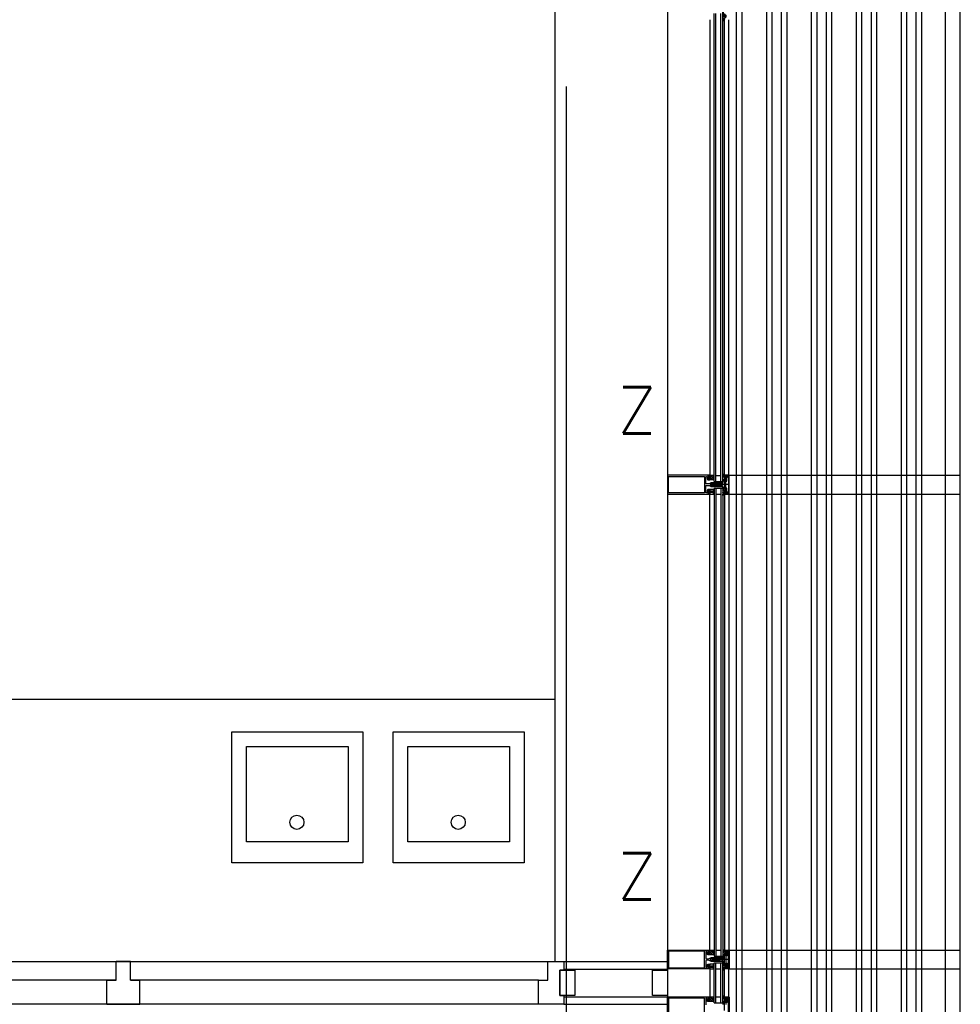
# Model space of a CAD drawing. Header units: millimetres. Extents: x -3528 to 122235, y -25886 to 25397.
# Tile 18 of 22: x 112664 to 115178, y -8545 to -5913. Entities that reach past the tile are written whole.
import ezdxf

# ---------------------------------------------------------------- set-up
doc = ezdxf.new("R2010")
doc.units = ezdxf.units.MM
doc.header["$LTSCALE"] = 100
doc.header["$MEASUREMENT"] = 0
doc.linetypes.add('CENTER', pattern=[50.8, 31.75, -6.35, 6.35, -6.35])
doc.layers.get('0').update_dxf_attribs({"linetype": 'CONTINUOUS'})
for name, color, linetype in [('AL31----_BUITENKOZIJN', 1, 'CONTINUOUS'), ('AL32----_BINNENKOZIJN', 1, 'CONTINUOUS'), ('AL67----_ZONWERING', 2, 'CONTINUOUS'), ('AL73----_KEUKENINRICHTING', 1, 'CONTINUOUS'), ('BL$7----_STRAMIEN', 8, 'CONTINUOUS')]:
    doc.layers.add(name, color=color, linetype=linetype)
doc.styles.add('ROMANS', font='ROMANS.shx', dxfattribs={"width": 0.8})
doc.styles.get("Standard").update_dxf_attribs({"font": 'arial.ttf'})

# ---------------------------------------------------------------- blocks, each defined once
blk = doc.blocks.new('A$C341C5819')
at = {"color": 0, "linetype": 'ByBlock', "lineweight": -2, "style": 'ROMANS'}
blk.add_text('Z', height=247.5, dxfattribs=at).set_placement((-35.4, 0))
blk = doc.blocks.new('204507')
at = {"color": 0, "linetype": 'ByBlock', "lineweight": -2}
blk.add_lwpolyline([(0, 0.15), (0, 9.6), (-0.2, 9.8), (-1.49, 9.8), (-1.96, 9.69), (-4.07, 8.75), (-4.5, 8.8), (-4.59, 8.96), (-3.96, 9.52), (-3.46, 9.68), (-2.7, 9.87), (-2.18, 9.97), (-1.17, 10.08), (-0.67, 10.09), (-0.07, 10.67), (-0.08, 10.81), (-0.63, 10.99), (-1.28, 10.98), (-1.8, 10.95), (-2.32, 10.89), (-4.11, 10.49), (-4.8, 10.24), (-6.58, 10.06), (-7.04, 10.85), (-7.35, 11), (-7.56, 10.85), (-8.04, 10.02), (-8.46, 9.81), (-8.75, 10.02), (-9.24, 10.85), (-9.56, 11), (-9.77, 10.83), (-10.24, 10.02), (-10.68, 9.81), (-10.97, 10.02), (-11.45, 10.85), (-11.76, 11), (-11.97, 10.85), (-12.4, 10.11), (-12.4, 0.15), (-10.4, 0.15), (-9.84, 0.3), (-9.58, 0.2), (-9.5, 0), (-9.5, -1.6), (-10.3, -1.6), (-10.3, -1.9), (-8.87, -3.33), (-8.27, -3.6), (-4.12, -3.6), (-3.51, -3.31), (-2.1, -1.9), (-2.1, -1.600001), (-2.9, -1.600001), (-2.9, 0), (-2.77, 0.25), (-2.56, 0.3), (-2, 0.15), (0, 0.15), (0, 9.6), (-0.2, 9.8), (-1.49, 9.8), (-1.96, 9.69), (-4.07, 8.75), (-4.5, 8.8), (-4.59, 8.96), (-3.96, 9.52), (-3.46, 9.68), (-2.7, 9.87), (-2.18, 9.97), (-1.17, 10.08), (-0.67, 10.09), (-0.07, 10.67), (-0.08, 10.81), (-0.63, 10.99), (-1.28, 10.98), (-1.8, 10.95), (-2.32, 10.89), (-4.11, 10.49), (-4.8, 10.24), (-6.58, 10.06), (-7.04, 10.85), (-7.35, 11), (-7.56, 10.85), (-8.04, 10.02), (-8.46, 9.81), (-8.75, 10.02), (-9.24, 10.85), (-9.56, 11), (-9.77, 10.83), (-10.24, 10.02), (-10.68, 9.81), (-10.97, 10.02), (-11.45, 10.85), (-11.76, 11), (-11.97, 10.85), (-12.4, 10.11), (-12.4, 0.15), (-10.4, 0.15), (-9.84, 0.3), (-9.58, 0.2), (-9.5, 0), (-9.5, -1.6), (-10.3, -1.6), (-10.3, -1.9), (-8.87, -3.33), (-8.27, -3.6), (-4.12, -3.6), (-3.51, -3.31), (-2.1, -1.9), (-2.1, -1.600001), (-2.9, -1.600001), (-2.9, 0), (-2.77, 0.25), (-2.56, 0.3), (-2, 0.15), (0, 0.15)], dxfattribs=at)
for points in [[(-8.45, 3.599999), (-8.45, 6.3), (-7.45, 7.3), (-4.95, 7.3), (-3.95, 6.3), (-3.95, 3.599999), (-4.54, 2.19), (-5.95, 1.6), (-6.45, 1.6), (-7.86, 2.19)], [(-4.2, -0.500001), (-4.2, -2.180001), (-4.67, -2.6), (-7.73, -2.6), (-4.67, -2.6), (-7.73, -2.6), (-8.2, -2.180001), (-8.2, -0.500001), (-8.2, -2.180001), (-8.2, -0.500001), (-7.73, 0), (-4.7, 0)]]:
    blk.add_lwpolyline(points, close=True, dxfattribs=at)
at = {"color": 0, "linetype": 'ByBlock', "lineweight": -2, "flags": 3}
blk.add_attdef('GRUPPE', (0, 0), '', height=1, dxfattribs=at)
blk = doc.blocks.new('204772')
at = {"color": 0, "linetype": 'ByBlock', "lineweight": -2}
for points in [[(0.3, 0.3), (0.29, -1.63), (-0.04, -1.87), (-0.6, -1.72), (-4.88, -1.72), (-5.34, -2.22), (-5.36, -3.57), (-6.35, -4.71), (-6.85, -4.87), (-8.62, -5.22), (-9.12, -5.26), (-9.52, -5.45), (-9.69, -5.87), (-9.61, -6.12), (-9.49, -6.17), (-9.1, -6.16), (-8.37, -6.16), (-7.64, -6.08), (-6.93, -5.94), (-6.23, -5.73), (-5.55, -5.45), (-4.9, -5.12), (-4.28, -4.72), (-3.7, -4.27), (-2.68, -3.63), (-1.5, -4.52), (-1.12, -5.92), (-1.01, -6.07), (-0.84, -6.12), (-0.62, -6.03), (-0.58, -5.98), (-0.03, -5.03), (0, -4.99), (0.16, -4.92), (0.32, -4.98), (0.36, -5.03), (0.93, -6), (0.97, -6.05), (1.15, -6.12), (1.38, -6.03), (1.42, -5.98), (1.97, -5.03), (2, -4.99), (2.16, -4.92), (2.32, -4.98), (2.36, -5.03), (2.93, -6), (2.97, -6.05), (3.15, -6.12), (3.38, -6.03), (3.42, -5.98), (3.97, -5.03), (4, -4.99), (4.16, -4.92), (4.32, -4.98), (4.36, -5.03), (4.93, -6), (4.97, -6.05), (5.16, -6.12), (5.34, -6.07), (5.45, -5.92), (5.83, -4.52), (7.01, -3.63), (8.03, -4.27), (8.61, -4.72), (9.22, -5.12), (9.75, -5.38), (10.73, -5.73), (11.75, -5.98), (12.27, -6.06), (12.79, -6.11), (13.43, -6.16), (13.82, -6.17), (13.94, -6.12), (14.02, -5.87), (13.85, -5.45), (12.14, -5.04), (10.33, -4.52), (10.19, -4.41), (10.15, -4.37), (10.1, -4.33), (9.67, -3.39), (9.66, -1.99), (9.36, -1.7), (7.2, -1.72), (6.64, -1.87), (6.4, -1.8), (6.3, -1.57), (6.3, 0.3), (7.1, 0.3), (7.1, 0.6), (5.69, 1.51), (5, 1.8), (1.53, 1.8), (0.93, 1.53), (-0.5, 0.6), (-0.5, 0.3)], [(2.07, -1.8), (4.5, -1.8), (5, -1.3), (4.99, 0.38), (4.53, 0.8), (2.07, 0.8), (1.61, 0.38), (1.6, -1.3)]]:
    blk.add_lwpolyline(points, close=True, dxfattribs=at)
at = {"color": 0, "linetype": 'ByBlock', "lineweight": -2, "flags": 3}
blk.add_attdef('GRUPPE', (0, 0), '', height=1, dxfattribs=at)
blk = doc.blocks.new('204602')
at = {"color": 0, "linetype": 'ByBlock', "lineweight": -2}
for points in [[(3, 1.8), (3, 16.05), (2.69, 16.88), (1.67, 17.3), (0.87, 16.94), (0.5, 15.91), (0.91, 15.12), (1.36, 14.83), (1.5, 14.53), (1.5, 10.72), (1.21, 10.09), (-1.3, 7.59), (-2.7, 7.59), (-5.21, 10.09), (-5.5, 10.72), (-5.5, 14.53), (-5.36, 14.83), (-4.91, 15.12), (-4.5, 15.91), (-4.86, 16.94), (-5.68, 17.3), (-6.69, 16.88), (-7, 16.05), (-7, 1.8), (-5.06, 1.8), (-4.06, 1.3), (-3.71, 0.3), (-3.76, -0.83), (-3.83, -2.89), (-3.84, -4.46), (-4.02, -4.7), (-3.84, -4.94), (-3.82, -6.44), (-3.74, -8.19), (-3.68, -8.91), (-3.42, -9.54), (-2.63, -10.41), (-2, -10.7), (-1.37, -10.41), (-0.58, -9.54), (-0.32, -8.91), (-0.26, -8.19), (-0.18, -6.44), (-0.16, -4.94), (0.02, -4.7), (-0.16, -4.46), (-0.17, -2.89), (-0.24, -0.83), (-0.29, 0.3), (0.16, 1.41), (1.06, 1.8)], [(-5, 3.6), (-5.5, 4.1), (-5.5, 7.06), (-5.29, 7.47), (-4.96, 7.56), (-4.65, 7.42), (-3.72, 6.49), (-2, 5.79), (-0.28, 6.49), (0.65, 7.42), (1.08, 7.56), (1.5, 7.06), (1.5, 4.1), (1, 3.6), (-0.47, 3.6), (-1.85, 2.81), (-3.53, 3.6)]]:
    blk.add_lwpolyline(points, close=True, dxfattribs=at)
blk.add_lwpolyline([(-3.17, 0.5), (-2, 1.8), (-0.96, 1.09), (-0.76, -0.68), (-0.74, -1.28), (-0.69, -3.06), (-0.69, -4.54), (-0.72, -5.73), (-0.74, -6.33), (-0.75, -6.62), (-0.77, -7.22), (-1.17, -9.12), (-2, -9.5), (-2.83, -9.12), (-3.23, -7.22), (-3.25, -6.62), (-3.26, -6.33), (-3.28, -5.73), (-3.31, -4.54), (-3.31, -3.06), (-3.29, -2.17), (-3.27, -1.57), (-3.26, -1.28), (-3.24, -0.68), (-3.17, 0.5)], dxfattribs=at)
at = {"color": 0, "linetype": 'ByBlock', "lineweight": -2, "flags": 3}
blk.add_attdef('GRUPPE', (0, 0), '', height=1, dxfattribs=at)

msp = doc.modelspace()

# ---------------------------------------------------------------- linework, layer by layer
at = {"layer": 'AL31----_BUITENKOZIJN'}
for p, q in [((114395, -5050.1), (114395, -19945.5)), ((114508.5, -5913.9), (114508.5, -7131.1)), ((114520.3, -7147.2), (114520.3, -5897)), ((114524.3, -7147.2), (114524.3, -5897)), ((114538.3, -7147.2), (114538.3, -5897)), ((114543.3, -7147.2), (114543.3, -5897)), ((114548, -7131.1), (114548, -5913)), ((114560.6, -7156), (114513.8, -7156)), ((114520.3, -7147.2), (114543.3, -7147.2)), ((114524.3, -7131.2), (114538.3, -7131.2)), ((114548, -7131), (114548, -7132.1)), ((114559, -7131), (114548, -7131)), ((114548, -7132.1), (114551.6, -7133.3)), ((114551.6, -7133.3), (114553, -7132.5)), ((114553, -7132.5), (114554.5, -7132.5)), ((114554.5, -7132.5), (114554.5, -7132.3)), ((114554.5, -7132.3), (114556, -7132.3)), ((114556, -7132.3), (114556.5, -7132.8)), ((114556.5, -7132.8), (114556.5, -7136.3)), ((114556.5, -7136.3), (114557.3, -7136.3)), ((114557.3, -7136.3), (114557.8, -7135.8)), ((114557.8, -7132.8), (114558.3, -7132.3)), ((114557.8, -7135.8), (114557.8, -7132.8)), ((114558.2, -7132.3), (114558.7, -7132.8)), ((114558.3, -7132.3), (114558.2, -7132.3)), ((114558.7, -7132.8), (114558.7, -7179.2)), ((114560, -7132), (114559, -7131)), ((114560, -7180), (114560, -7132)), ((114508.5, -8398.7), (114508.5, -7181.1)), ((114520.3, -7165), (114543.3, -7165)), ((114520.3, -7165), (114520.3, -8416)), ((114524.3, -7165), (114524.3, -8416)), ((114524.3, -7181), (114538.3, -7181)), ((114538.3, -7165), (114538.3, -8416)), ((114543.3, -7165), (114543.3, -8416)), ((114551.6, -7178.8), (114548, -7180)), ((114548, -7180), (114548, -7181)), ((114548, -7181), (114559, -7181)), ((114548, -7181.1), (114548, -8398.9)), ((114553, -7179.5), (114551.6, -7178.8)), ((114554.5, -7179.5), (114553, -7179.5)), ((114554.5, -7179.7), (114554.5, -7179.5)), ((114556, -7179.7), (114554.5, -7179.7)), ((114556.5, -7179.2), (114556, -7179.7)), ((114557.3, -7175.7), (114556.5, -7175.7)), ((114556.5, -7175.7), (114556.5, -7179.2)), ((114557.8, -7176.2), (114557.3, -7175.7)), ((114557.8, -7179.2), (114557.8, -7176.2)), ((114558.3, -7179.7), (114557.8, -7179.2)), ((114558.7, -7179.2), (114558.2, -7179.7)), ((114558.2, -7179.7), (114558.3, -7179.7)), ((114559, -7181), (114560, -7180)), ((114520.3, -8416), (114543.3, -8416)), ((114524.3, -8400), (114538.3, -8400)), ((114548, -8401), (114548, -8400)), ((114548, -8400), (114559, -8400)), ((114551.6, -8402.2), (114548, -8401)), ((114553, -8401.5), (114551.6, -8402.2)), ((114554.5, -8401.5), (114553, -8401.5)), ((114554.5, -8401.3), (114554.5, -8401.5)), ((114556, -8401.3), (114554.5, -8401.3)), ((114556.5, -8401.8), (114556, -8401.3)), ((114556.5, -8405.3), (114556.5, -8401.8)), ((114557.3, -8405.3), (114556.5, -8405.3)), ((114557.8, -8404.8), (114557.3, -8405.3)), ((114558.3, -8401.3), (114557.8, -8401.8)), ((114557.8, -8401.8), (114557.8, -8404.8)), ((114558.2, -8401.3), (114558.3, -8401.3)), ((114558.7, -8401.8), (114558.2, -8401.3)), ((114558.7, -8448.2), (114558.7, -8401.8)), ((114559, -8400), (114560, -8401)), ((114560, -8401), (114560, -8449)), ((114560.6, -8425), (114513.8, -8425)), ((114520.2, -8541), (114520.2, -8433.8)), ((114520.3, -8433.8), (114543.3, -8433.8)), ((114524.2, -8541), (114524.2, -8433.8)), ((114538.2, -8541), (114538.2, -8433.8)), ((114543.2, -8541), (114543.2, -8433.8)), ((114556.5, -8448.2), (114556.5, -8444.7)), ((114556.5, -8444.7), (114557.3, -8444.7)), ((114557.3, -8444.7), (114557.8, -8445.2)), ((114557.8, -8445.2), (114557.8, -8448.2)), ((114508.5, -8449.9), (114508.5, -8524.9)), ((114524.3, -8449.8), (114538.3, -8449.8)), ((114548, -8448.9), (114551.6, -8447.7)), ((114548, -8450), (114548, -8448.9)), ((114548, -8524.9), (114548, -8449.9)), ((114559, -8450), (114548, -8450)), ((114551.6, -8447.7), (114553, -8448.5)), ((114553, -8448.5), (114554.5, -8448.5)), ((114554.5, -8448.5), (114554.5, -8448.7)), ((114554.5, -8448.7), (114556, -8448.7)), ((114556, -8448.7), (114556.5, -8448.2)), ((114557.8, -8448.2), (114558.3, -8448.7)), ((114558.2, -8448.7), (114558.7, -8448.2)), ((114558.3, -8448.7), (114558.2, -8448.7)), ((114560, -8449), (114559, -8450)), ((114524.3, -8525), (114538.3, -8525)), ((114548, -8526), (114548, -8525)), ((114548, -8525), (114559, -8525)), ((114559, -8525), (114560, -8526)), ((114520.2, -8541), (114543.3, -8541)), ((114551.6, -8527.2), (114548, -8526)), ((114553, -8526.5), (114551.6, -8527.2)), ((114554.5, -8526.5), (114553, -8526.5)), ((114554.5, -8526.3), (114554.5, -8526.5)), ((114556, -8526.3), (114554.5, -8526.3)), ((114556.5, -8526.8), (114556, -8526.3)), ((114556.5, -8530.3), (114556.5, -8526.8)), ((114557.3, -8530.3), (114556.5, -8530.3)), ((114557.8, -8529.8), (114557.3, -8530.3)), ((114558.3, -8526.3), (114557.8, -8526.8)), ((114557.8, -8526.8), (114557.8, -8529.8)), ((114558.2, -8526.3), (114558.3, -8526.3)), ((114558.7, -8526.8), (114558.2, -8526.3)), ((114558.7, -8573.2), (114558.7, -8526.8)), ((114560, -8526), (114560, -8574))]:
    msp.add_line(p, q, dxfattribs=at)
for points in [[(114095, -8427.7), (114095, -5865.2)], [(114559, -7131.1), (114559, -5913.9)], [(114516.1, -7158.6), (114515.8, -7158.1), (114514.6, -7158.1), (114514.3, -7158.6), (114514, -7158.1), (114512.8, -7158.1), (114512.5, -7158.6), (114512.2, -7158.1), (114512, -7158.1), (114510.1, -7157), (114509.6, -7156.1), (114510.1, -7155.2), (114512, -7154.1), (114513.1, -7154.1), (114513.4, -7153.6), (114513.7, -7154.1), (114514.9, -7154.1), (114515.2, -7153.6), (114515.5, -7154.1), (114516.7, -7154.1), (114517, -7153.6), (114517.3, -7154.1), (114518.5, -7154.1), (114518.8, -7153.6), (114519.1, -7154.1), (114520.3, -7154.1), (114520.6, -7153.6), (114520.9, -7154.1), (114522.1, -7154.1), (114522.4, -7153.6), (114522.7, -7154.1), (114523.9, -7154.1), (114524.2, -7153.6), (114524.5, -7154.1), (114525.7, -7154.1), (114526, -7153.6), (114526.6, -7153.6), (114527.9, -7152.3), (114526.6, -7151.1), (114512.6, -7151.1), (114511.3, -7151.2), (114510.1, -7151.7), (114506.8, -7153.7), (114505.3, -7154.1), (114499.5, -7154.1), (114498, -7153.4), (114497.5, -7152.1), (114497.5, -7136.2), (114498.1, -7134.8), (114499.5, -7134.2), (114499.4, -7134.2), (114500.7, -7134.7), (114501.4, -7136), (114501.4, -7139.8), (114501.5, -7140.2), (114503.1, -7143), (114504, -7143.5), (114507.9, -7143.5), (114508.4, -7143), (114508.4, -7141.6), (114507.6, -7140.8), (114507.1, -7140.8), (114507.1, -7142), (114504.4, -7142), (114504.4, -7137.5), (114504.2, -7137.3), (114504.4, -7137), (114504.4, -7132.6), (114507.1, -7132.6), (114507.1, -7133.8), (114507.6, -7133.8), (114508.4, -7133), (114508.4, -7131.1), (114396.5, -7131.1), (114395.5, -7131.5), (114395, -7132.4)], [(114395, -7132.4), (114395, -7179.6), (114395.4, -7180.6), (114396.5, -7181.1), (114508.4, -7181.1), (114508.4, -7179.2), (114507.6, -7178.4), (114507.1, -7178.4), (114507.1, -7179.6), (114504.4, -7179.6), (114504.4, -7175.1), (114504.2, -7174.9), (114504.4, -7174.6), (114504.4, -7170.2), (114507.1, -7170.2), (114507.1, -7171.4), (114507.6, -7171.4), (114508.4, -7170.6), (114508.4, -7169.2), (114507.9, -7168.7), (114504, -7168.7), (114503.1, -7169.1), (114501.5, -7171.9), (114501.4, -7172.3), (114501.4, -7176), (114500.8, -7177.4), (114499.5, -7178), (114499.5, -7178), (114498.1, -7177.4), (114497.5, -7176.1), (114497.5, -7160.1), (114498.2, -7158.6), (114499.5, -7158.1), (114505.3, -7158.1), (114506.8, -7158.5), (114510.1, -7160.4), (114511.3, -7160.9), (114512.6, -7161.1), (114526.6, -7161.1), (114527.9, -7160), (114526.9, -7158.6), (114526.6, -7158.1), (114525.4, -7158.1), (114525.1, -7158.6), (114524.8, -7158.1), (114523.6, -7158.1), (114523.3, -7158.6), (114523, -7158.1), (114521.8, -7158.1), (114521.5, -7158.6), (114521.5, -7158.6), (114521.2, -7158.1), (114520, -7158.1), (114519.7, -7158.6), (114519.4, -7158.1), (114518.2, -7158.1), (114517.9, -7158.6), (114517.6, -7158.1), (114516.4, -7158.1), (114516.1, -7158.6)], [(114398, -7134.2), (114494.4, -7134.2), (114494.4, -7178), (114398, -7178), (114398, -7134.2)], [(114559, -7181.1), (114559, -8399.1)], [(114395, -8448.6), (114395, -8401.4), (114395.4, -8400.4), (114396.5, -8399.9), (114508.4, -8399.9), (114508.4, -8401.8), (114507.6, -8402.6), (114507.1, -8402.6), (114507.1, -8401.4), (114504.4, -8401.4), (114504.4, -8405.9), (114504.2, -8406.1), (114504.4, -8406.4), (114504.4, -8410.8), (114507.1, -8410.8), (114507.1, -8409.6), (114507.6, -8409.6), (114508.4, -8410.4), (114508.4, -8411.8), (114507.9, -8412.3), (114504, -8412.3), (114503.1, -8411.9), (114501.5, -8409.1), (114501.4, -8408.6), (114501.4, -8405), (114500.8, -8403.6), (114499.5, -8403), (114499.5, -8403), (114498.1, -8403.6), (114497.5, -8404.9), (114497.5, -8420.9), (114498.2, -8422.4), (114499.5, -8422.9), (114505.3, -8422.9), (114506.8, -8422.5), (114510.1, -8420.6), (114511.3, -8420.1), (114512.6, -8419.9), (114526.6, -8419.9), (114527.9, -8421), (114526.9, -8422.4), (114526.6, -8422.9), (114525.4, -8422.9), (114525.1, -8422.4), (114524.8, -8422.9), (114523.6, -8422.9), (114523.3, -8422.4), (114523, -8422.9), (114521.8, -8422.9), (114521.5, -8422.4), (114521.5, -8422.4), (114521.2, -8422.9), (114520, -8422.9), (114519.7, -8422.4), (114519.4, -8422.9), (114518.2, -8422.9), (114517.9, -8422.4), (114517.6, -8422.9), (114516.4, -8422.9), (114516.1, -8422.4)], [(114398, -8446.8), (114494.4, -8446.8), (114494.4, -8403), (114398, -8403), (114398, -8446.8)], [(114516.1, -8422.4), (114515.8, -8422.9), (114514.6, -8422.9), (114514.3, -8422.4), (114514, -8422.9), (114512.8, -8422.9), (114512.5, -8422.4), (114512.2, -8422.9), (114512, -8422.9), (114510.1, -8424), (114509.6, -8424.9), (114510.1, -8425.8), (114512, -8426.9), (114513.1, -8426.9), (114513.4, -8427.4), (114513.7, -8426.9), (114514.9, -8426.9), (114515.2, -8427.4), (114515.5, -8426.9), (114516.7, -8426.9), (114517, -8427.4), (114517.3, -8426.9), (114518.5, -8426.9), (114518.8, -8427.4), (114519.1, -8426.9), (114520.3, -8426.9), (114520.6, -8427.4), (114520.9, -8426.9), (114522.1, -8426.9), (114522.4, -8427.4), (114522.7, -8426.9), (114523.9, -8426.9), (114524.2, -8427.4), (114524.5, -8426.9), (114525.7, -8426.9), (114526, -8427.4), (114526.6, -8427.4), (114527.9, -8428.7), (114526.6, -8429.9), (114512.6, -8429.9), (114511.3, -8429.7), (114510.1, -8429.2), (114506.8, -8427.3), (114505.3, -8426.9), (114499.5, -8426.9), (114498, -8427.6), (114497.5, -8428.9), (114497.5, -8444.8), (114498.1, -8446.2), (114499.5, -8446.8), (114499.4, -8446.8), (114500.7, -8446.3), (114501.4, -8445), (114501.4, -8441.2), (114501.5, -8440.7), (114503.1, -8438), (114504, -8437.5), (114507.9, -8437.5), (114508.4, -8438), (114508.4, -8439.4), (114507.6, -8440.2), (114507.1, -8440.2), (114507.1, -8439), (114504.4, -8439), (114504.4, -8443.5), (114504.2, -8443.7), (114504.4, -8444), (114504.4, -8448.4), (114507.1, -8448.4), (114507.1, -8447.2), (114507.6, -8447.2), (114508.4, -8448), (114508.4, -8449.9), (114396.5, -8449.9), (114395.5, -8449.5), (114395, -8448.6)], [(114559, -8524.9), (114559, -8449.9)], [(114395, -8573.6), (114395, -8526.4), (114395.4, -8525.4), (114396.5, -8524.9), (114508.4, -8524.9), (114508.4, -8526.8), (114507.6, -8527.6), (114507.1, -8527.6), (114507.1, -8526.4), (114504.4, -8526.4), (114504.4, -8530.9), (114504.2, -8531.1), (114504.4, -8531.4), (114504.4, -8535.8), (114507.1, -8535.8), (114507.1, -8534.6), (114507.6, -8534.6), (114508.4, -8535.4), (114508.4, -8536.8), (114507.9, -8537.3), (114504, -8537.3), (114503.1, -8536.9), (114501.5, -8534.1), (114501.4, -8533.6), (114501.4, -8530), (114500.8, -8528.6), (114499.5, -8528), (114499.5, -8528), (114498.1, -8528.6), (114497.5, -8529.9), (114497.5, -8545.9)], [(114398, -8571.8), (114494.4, -8571.8), (114494.4, -8528), (114398, -8528), (114398, -8571.8)], [(114548, -8561.7), (114548, -8538.3), (114548.8, -8537.5), (114549.4, -8537.5), (114549.4, -8538.7), (114552, -8538.7), (114552, -8530.3), (114551, -8529.3), (114549.4, -8529.3), (114549.4, -8530.5), (114548.8, -8530.5), (114548, -8529.7), (114548, -8526.5), (114551.8, -8527.5), (114551.9, -8527.5), (114552.3, -8527.3), (114552.7, -8526.7), (114553.1, -8526.5), (114554.7, -8527.5), (114553.7, -8528.2), (114555.4, -8529.1), (114555.5, -8529.5), (114555.4, -8529.8), (114555, -8530), (114554.5, -8530), (114554, -8530.5), (114554, -8539.2), (114553.6, -8540.2), (114552.5, -8540.7), (114551.7, -8540.7), (114551.2, -8541.2), (114551.2, -8544.7), (114551.2, -8544.9)]]:
    msp.add_lwpolyline(points, dxfattribs=at)
for points in [[(114547.6, -7138.6), (114547.6, -7141), (114548.1, -7141.5), (114549.8, -7141.5), (114550.2, -7141.1), (114550.2, -7138.6), (114549.8, -7138.1), (114548.1, -7138.1)], [(114548, -7132.5), (114548, -7135.7), (114548.8, -7136.5), (114549.4, -7136.5), (114549.4, -7135.3), (114551, -7135.3), (114552, -7136.3), (114552, -7144.7), (114549.4, -7144.7), (114549.4, -7143.5), (114548.8, -7143.5), (114548, -7144.3), (114548, -7167.7), (114548.8, -7168.5), (114549.4, -7168.5), (114549.4, -7167.3), (114552, -7167.3), (114552, -7175.7), (114551, -7176.7), (114549.4, -7176.7), (114549.4, -7175.5), (114548.8, -7175.5), (114548, -7176.3), (114548, -7179.5), (114551.8, -7178.5), (114551.9, -7178.5), (114552.3, -7178.7), (114552.7, -7179.3), (114553.1, -7179.5), (114554.7, -7178.5), (114553.7, -7177.8), (114555.4, -7176.9), (114555.5, -7176.5), (114555.4, -7176.2), (114555, -7176), (114554.5, -7176), (114554, -7175.5), (114554, -7166.8), (114553.6, -7165.8), (114552.5, -7165.3), (114551.7, -7165.3), (114551.2, -7164.8), (114551.2, -7161.3), (114551.2, -7161.1), (114551.2, -7161), (114551.2, -7160.8), (114551.2, -7147.2), (114551.7, -7146.7), (114552.5, -7146.7), (114553.6, -7146.3), (114554, -7145.2), (114554, -7136.5), (114554.5, -7136), (114555, -7136), (114555.3, -7135.9), (114555.5, -7135.5), (114555.3, -7135.1), (114553.7, -7134.2), (114554.8, -7133.7), (114553.2, -7132.6), (114552.7, -7132.7), (114552.3, -7133.4), (114551.9, -7133.6), (114551.8, -7133.5)], [(114548, -8448.5), (114548, -8445.3), (114548.8, -8444.5), (114549.4, -8444.5), (114549.4, -8445.7), (114551, -8445.7), (114552, -8444.7), (114552, -8436.3), (114549.4, -8436.3), (114549.4, -8437.5), (114548.8, -8437.5), (114548, -8436.7), (114548, -8413.3), (114548.8, -8412.5), (114549.4, -8412.5), (114549.4, -8413.7), (114552, -8413.7), (114552, -8405.3), (114551, -8404.3), (114549.4, -8404.3), (114549.4, -8405.5), (114548.8, -8405.5), (114548, -8404.7), (114548, -8401.5), (114551.8, -8402.5), (114551.9, -8402.5), (114552.3, -8402.3), (114552.7, -8401.7), (114553.1, -8401.5), (114554.7, -8402.5), (114553.7, -8403.2), (114555.4, -8404.1), (114555.5, -8404.5), (114555.4, -8404.8), (114555, -8405), (114554.5, -8405), (114554, -8405.5), (114554, -8414.2), (114553.6, -8415.2), (114552.5, -8415.7), (114551.7, -8415.7), (114551.2, -8416.2), (114551.2, -8419.7), (114551.2, -8419.9), (114551.2, -8420), (114551.2, -8420.2), (114551.2, -8433.8), (114551.7, -8434.3), (114552.5, -8434.3), (114553.6, -8434.7), (114554, -8435.8), (114554, -8444.5), (114554.5, -8445), (114555, -8445), (114555.3, -8445.1), (114555.5, -8445.5), (114555.3, -8445.9), (114553.7, -8446.8), (114554.8, -8447.3), (114553.2, -8448.4), (114552.7, -8448.2), (114552.3, -8447.6), (114551.9, -8447.4), (114551.8, -8447.5)], [(114547.6, -8442.4), (114547.6, -8440), (114548.1, -8439.5), (114549.8, -8439.5), (114550.2, -8439.9), (114550.2, -8442.4), (114549.8, -8442.8), (114548.1, -8442.9)]]:
    msp.add_lwpolyline(points, close=True, dxfattribs=at)
at = {"layer": 'AL32----_BINNENKOZIJN', "linetype": 'Continuous'}
for p, q in [((110696.5, -8430.5), (114076, -8430.5)), ((112922.2, -8480.6), (112922.2, -8430.5)), ((112960.2, -8430.5), (112922.2, -8430.5)), ((112960.2, -8480.5), (112960.2, -8430.5)), ((112922.2, -8480.5), (111875.3, -8480.5)), ((112897.2, -8480.6), (112922.2, -8480.6)), ((112897.2, -8544.5), (112897.2, -8480.6)), ((114051, -8480.5), (112960.2, -8480.5)), ((112960.2, -8480.5), (112985.2, -8480.5)), ((112985.2, -8544.5), (112985.2, -8480.5)), ((114051, -8544.5), (110721.5, -8544.5)), ((112897.2, -8544.5), (112985.2, -8544.5))]:
    msp.add_line(p, q, dxfattribs=at)
at = {"layer": 'AL32----_BINNENKOZIJN'}
for p, q in [((114118, -8430.5), (114395, -8430.5)), ((114118, -8450.5), (114395, -8450.5)), ((114118, -8524.5), (114395, -8524.5)), ((114118, -8544.5), (114395, -8544.5))]:
    msp.add_line(p, q, dxfattribs=at)
for points in [[(114118, -8544.5), (114051, -8544.5), (114051, -8480.5), (114076, -8480.5), (114076, -8430.5), (114118, -8430.5), (114118, -8453.4), (114108, -8453.5), (114108, -8521.5), (114118, -8521.5)], [(114148, -8521.5), (114108, -8521.5), (114108, -8453.4), (114148, -8453.4)], [(114395, -8521.5), (114355, -8521.5), (114355, -8453.4), (114395, -8453.4)]]:
    msp.add_lwpolyline(points, close=True, dxfattribs=at)
at = {"layer": 'AL67----_ZONWERING'}
for p, q in [((114580.2, -19965.1), (114580.2, -5005)), ((114594.9, -19965.1), (114594.9, -5005)), ((114660.7, -19965.1), (114660.7, -5005)), ((114675.2, -19965.1), (114675.2, -5005)), ((114700.2, -19965.1), (114700.2, -5005)), ((114714.9, -19965.1), (114714.9, -5005)), ((114780.7, -19965.1), (114780.7, -5005)), ((114795.2, -19965.1), (114795.2, -5005)), ((114820.2, -19965.1), (114820.2, -5005)), ((114834.9, -19965.1), (114834.9, -5005)), ((114900.7, -19965.1), (114900.7, -5005)), ((114915.2, -19965.1), (114915.2, -5005)), ((114940.2, -19965.1), (114940.2, -5005)), ((114954.9, -19965.1), (114954.9, -5005)), ((115020.7, -19965.1), (115020.7, -5005)), ((115035.2, -19965.1), (115035.2, -5005)), ((115060.2, -19965.1), (115060.2, -5005)), ((115074.9, -19965.1), (115074.9, -5005)), ((115138, -19965.1), (115138, -5005)), ((115178, -19965.1), (115178, -5005)), ((115178, -19965.1), (115178, -5005)), ((114560, -7131), (115178, -7131)), ((114560.6, -7181), (115178, -7181)), ((114560, -8400), (115178, -8400)), ((114560.6, -8450), (115178, -8450))]:
    msp.add_line(p, q, dxfattribs=at)
at = {"layer": 'AL73----_KEUKENINRICHTING'}
for points in [[(112295, -8430.5), (114095, -8430.5), (114095, -7730.5), (112295, -7730.5)], [(113231.1, -8166.7), (113231.1, -7816.7), (113581.1, -7816.7), (113581.1, -8166.7)], [(113662.2, -8166.7), (113662.2, -7816.7), (114012.2, -7816.7), (114012.2, -8166.7)], [(113542.2, -8110.9), (113270, -8110.9), (113270, -7855.6), (113542.2, -7855.6)], [(113973.3, -8110.9), (113701.1, -8110.9), (113701.1, -7855.6), (113973.3, -7855.6)]]:
    msp.add_lwpolyline(points, close=True, dxfattribs=at)
for centre in [(113404.9, -8058.4), (113836, -8058.4)]:
    msp.add_circle(centre, 18.9, dxfattribs=at)
at = {"layer": 'BL$7----_STRAMIEN', "linetype": 'CENTER'}
msp.add_line((114125, 24388.1), (114125, -24827), dxfattribs=at)

# ---------------------------------------------------------------- block references
at = {"layer": 'AL31----_BUITENKOZIJN', "xscale": -1, "rotation": 270}
for name, p in [('204772', (114549.4, -5907.5)), ('204507', (114508.4, -7131)), ('204772', (114549.4, -7175.5)), ('204507', (114508.4, -8399.9)), ('204602', (114526.1, -8422.9)), ('204772', (114549.4, -8444.5)), ('204507', (114508.4, -8524.9))]:
    msp.add_blockref(name, p, dxfattribs=at)
at = {"layer": 'AL31----_BUITENKOZIJN', "rotation": 270}
for name, p in [('204772', (114549.4, -7136.5)), ('204602', (114526.1, -7158.1)), ('204507', (114508.4, -7181.1)), ('204772', (114549.4, -8405.5)), ('204507', (114508.4, -8450)), ('204772', (114549.4, -8530.5))]:
    msp.add_blockref(name, p, dxfattribs=at)
at = {"layer": 'AL67----_ZONWERING', "xscale": 0.5, "yscale": 0.5, "zscale": 0.5}
for p in [(114278.7, -7019.2), (114278.7, -8264.8)]:
    msp.add_blockref('A$C341C5819', p, dxfattribs=at)

doc.saveas('drawing.dxf')
